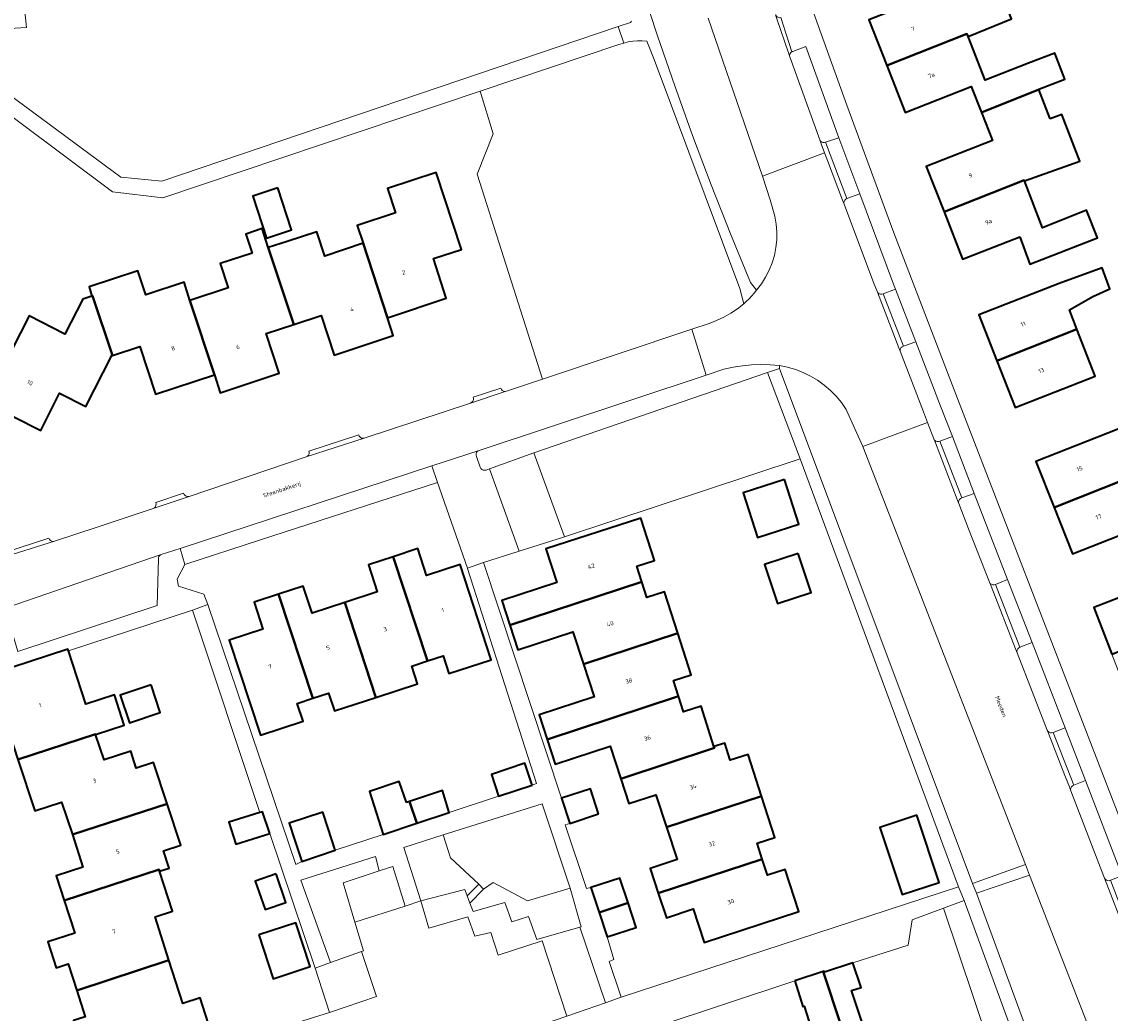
# Model space of a CAD drawing. Header units: metres. Extents: x 229229 to 231729, y 593167 to 595667.
# Tile 202 of 256: x 230958 to 231073, y 593946 to 594051. Entities that reach past the tile are written whole.
import ezdxf
from ezdxf.enums import TextEntityAlignment as Align

# ---------------------------------------------------------------- set-up
doc = ezdxf.new("R2010")
doc.units = ezdxf.units.M
for name, color, linetype, lineweight in [('B-WE-GR-BEPLANTING_CULTUUR_VASTE PLANTENVAK-GV', 90, 'Continuous', 18), ('B-WE-GR-GROENVOORZIENING-GV', 80, 'Continuous', 18), ('B-WE-OG-BEBOUWING-GV', 7, 'Continuous', 35), ('B-WE-OG-BEBOUWING-T18', 10, 'Continuous', 18), ('B-WE-OG-TERREIN_ERF-GV', 7, 'Continuous', 18), ('B-WE-OG-TOPOGRAFIE-T18', 10, 'Continuous', 18), ('B-WE-VH-VERHARDING_GESLOTEN-GV', 252, 'Continuous', 18), ('B-WE-VH-VERHARDING_OPEN-GV', 252, 'Continuous', 18)]:
    doc.layers.add(name, color=color, linetype=linetype, lineweight=lineweight)
doc.styles.add('NLCS-ISO-M250-T18', font='NLCS-ISO.ttf', dxfattribs={"height": 0.45})

msp = doc.modelspace()

# ---------------------------------------------------------------- linework, layer by layer
at = {"layer": 'B-WE-GR-BEPLANTING_CULTUUR_VASTE PLANTENVAK-GV'}
for points in [[(231041.154, 594048.202), (231039.768, 594047.701), (231039.747, 594047.693), (231039.727, 594047.684), (231039.707, 594047.674), (231039.688, 594047.663), (231039.669, 594047.652), (231039.568, 594047.576), (231039.492, 594047.475), (231039.445, 594047.358), (231039.431, 594047.233), (231039.451, 594047.108), (231042.604, 594038.374), (231042.681, 594038.249), (231042.792, 594038.154), (231042.928, 594038.097), (231043.074, 594038.084), (231043.217, 594038.117), (231044.609, 594038.587)], [(231046.829, 594032.668), (231045.481, 594032.174), (231045.347, 594032.108), (231045.239, 594032.003), (231045.17, 594031.87), (231045.146, 594031.722), (231045.168, 594031.574), (231048.29, 594023.323), (231048.682, 594022.306), (231048.775, 594022.209), (231048.89, 594022.139), (231049.019, 594022.102), (231049.154, 594022.101), (231049.284, 594022.135), (231050.594, 594022.64), (231050.4, 594023.145)], [(231052.732, 594017.088), (231051.423, 594016.617), (231051.297, 594016.559), (231051.192, 594016.468), (231051.118, 594016.351), (231051.081, 594016.218), (231051.083, 594016.079), (231053.538, 594009.708), (231053.972, 594008.581), (231054.645, 594006.835), (231054.725, 594006.712), (231054.839, 594006.619), (231054.977, 594006.565), (231055.123, 594006.557), (231055.266, 594006.593), (231056.591, 594007.079), (231055.419, 594010.108)], [(231058.904, 594001.103), (231057.586, 594000.625), (231057.451, 594000.559), (231057.343, 594000.453), (231057.273, 594000.32), (231057.249, 594000.171), (231057.272, 594000.022), (231058.297, 593997.364), (231060.499, 593991.732), (231060.582, 593991.606), (231060.701, 593991.512), (231060.844, 593991.46), (231060.995, 593991.456), (231061.14, 593991.5), (231062.414, 593992.035)], [(231064.994, 593985.367), (231063.719, 593984.877), (231063.586, 593984.809), (231063.481, 593984.703), (231063.413, 593984.569), (231063.391, 593984.421), (231063.415, 593984.274), (231066.601, 593976.126), (231066.683, 593976.002), (231066.799, 593975.909), (231066.937, 593975.857), (231067.086, 593975.85), (231067.229, 593975.889), (231068.475, 593976.373)], [(231070.618, 593970.838), (231069.384, 593970.34), (231069.254, 593970.271), (231069.151, 593970.166), (231069.086, 593970.034), (231069.063, 593969.888), (231069.087, 593969.743), (231072.566, 593960.717), (231072.632, 593960.545), (231072.713, 593960.42), (231072.829, 593960.327), (231072.969, 593960.274), (231073.117, 593960.266), (231073.261, 593960.305), (231074.508, 593960.786), (231074.263, 593961.419)]]:
    msp.add_lwpolyline(points, close=True, dxfattribs=at)
at = {"layer": 'B-WE-GR-GROENVOORZIENING-GV'}
for points in [[(230957.833, 594061.441), (230958.981, 594050.214), (230928.035, 594048.42)], [(231023.782, 594054.614), (231025.515, 594049.333), (231027.323, 594044.077), (231029.207, 594038.847), (231031.165, 594033.646), (231033.198, 594028.473), (231035.304, 594023.329), (231035.945, 594022.526), (231036.457, 594023.182), (231036.905, 594023.883), (231037.287, 594024.622), (231037.597, 594025.394), (231037.834, 594026.192), (231037.996, 594027.008), (231038.081, 594027.836), (231038.088, 594028.668), (231038.017, 594029.497), (231037.87, 594030.316), (231037.391, 594032.034), (231036.557, 594034.542), (231030.832, 594051.196)], [(230953.789, 594045.603), (230968.935, 594034.444), (230973.262, 594034.024), (231021.368, 594050.317), (231022.643, 594050.738), (231022.78, 594050.877)]]:
    msp.add_lwpolyline(points, dxfattribs=at)
for points in [[(231025.162, 594046.839), (231024.376, 594048.787), (231023.886, 594048.823), (231023.395, 594048.819), (231022.905, 594048.774), (231022.421, 594048.689), (231021.946, 594048.565), (231021.44, 594048.415), (231006.795, 594043.492), (231008.165, 594039.002), (231006.503, 594034.754), (231013.373, 594013.142), (231029.134, 594018.417), (231030.939, 594019.022), (231031.731, 594019.319), (231032.498, 594019.675), (231033.236, 594020.089), (231033.941, 594020.558), (231034.607, 594021.079), (231034.196, 594022.701)], [(231047.136, 594006.058), (231045.381, 594009.953), (231044.892, 594010.666), (231044.343, 594011.335), (231043.739, 594011.955), (231043.084, 594012.52), (231042.383, 594013.027), (231041.642, 594013.473), (231040.865, 594013.853), (231040.058, 594014.165), (231039.227, 594014.407), (231038.379, 594014.577), (231038.373, 594014.25), (231058.727, 593959.975), (231064.299, 593961.96)], [(231015.707, 593996.502), (231040.548, 594004.726), (231037.085, 594013.834), (231012.467, 594005.381)], [(231000.55, 593958.123), (231005.181, 593959.327), (231005.438, 593958.655), (231006.663, 593959.881), (231003.689, 593962.686), (231002.923, 593965.101), (230998.757, 593963.776)], [(230993.591, 593955.885), (230992.364, 593960.038), (230996.175, 593961.297), (230995.776, 593962.827), (230987.898, 593960.321), (230991.011, 593951.65), (230994.304, 593952.812), (230994.509, 593952.875)], [(231077.877, 593927.06), (231075.38, 593933.491), (231064.728, 593960.858), (231059.129, 593958.94), (231071.715, 593924.696)], [(231017.315, 593955.377), (231017.446, 593955.399), (231016.302, 593959.476), (231011.804, 593958.128), (231008.181, 593960.057), (231007.146, 593959.373), (231005.728, 593957.897), (231006.072, 593957.003), (231009.424, 593957.976), (231010.143, 593955.94), (231011.904, 593956.5), (231012.766, 593954.069)], [(231057.824, 593958.169), (231055.65, 593957.366), (231066.764, 593924.283), (231053.122, 593919.811), (231053.75, 593917.698), (231009.737, 593910.812), (231010.097, 593909.706), (231048.319, 593915.571), (231050.041, 593915.788), (231051.751, 593916.083), (231053.446, 593916.454), (231055.123, 593916.901), (231056.778, 593917.423), (231058.408, 593918.019), (231060.009, 593918.687), (231070.229, 593924.215)]]:
    msp.add_lwpolyline(points, close=True, dxfattribs=at)
at = {"layer": 'B-WE-OG-BEBOUWING-GV'}
for points in [[(231058.242, 594049.264), (231062.824, 594051.128), (231061.731, 594053.925), (231059.591, 594059.41), (231053.585, 594057.068), (231054.866, 594053.786), (231047.8, 594051.03), (231049.68, 594046.21), (231058.13, 594049.55)], [(231065.71, 594043.67), (231065.699, 594043.698), (231068.457, 594044.772), (231067.389, 594047.503), (231064.63, 594046.44), (231060.04, 594044.65), (231058.242, 594049.264), (231058.13, 594049.55), (231049.68, 594046.21), (231051.61, 594041.25), (231058.59, 594044), (231059.667, 594041.269)], [(231066.92, 594040.58), (231065.71, 594043.67), (231059.667, 594041.269), (231060.83, 594038.32), (231053.84, 594035.57), (231055.71, 594030.77), (231064.15, 594034.12), (231064.183, 594034.036), (231070.039, 594036.131), (231068.15, 594041.058)], [(230997.02, 594019.62), (231003.21, 594021.67), (231001.88, 594025.85), (231004.85, 594026.8), (231002.16, 594034.94), (230997.02, 594033.23), (230997.87, 594030.67), (230993.84, 594029.34), (230994.46, 594027.47)], [(231063.689, 594028.156), (231064.767, 594025.263), (231071.879, 594028.052), (231070.745, 594030.964), (231066.11, 594029.1), (231064.183, 594034.036), (231064.15, 594034.12), (231055.71, 594030.77), (231057.65, 594025.8)], [(230985.482, 594033.308), (230982.824, 594032.439), (230984.275, 594028.001), (230986.933, 594028.87)], [(230978.78, 594013.61), (230979.41, 594011.71), (230985.62, 594013.76), (230984.24, 594017.94), (230987.15, 594018.9), (230984.467, 594027.016), (230983.806, 594029.017), (230982.087, 594028.413), (230982.761, 594026.44), (230979.39, 594025.33), (230980.23, 594022.77), (230976.21, 594021.45)], [(230987.15, 594018.9), (230990.06, 594019.85), (230991.43, 594015.68), (230997.64, 594017.73), (230997.02, 594019.62), (230994.46, 594027.47), (230990.42, 594026.12), (230989.57, 594028.68), (230986.445, 594027.653), (230984.467, 594027.016)], [(230976.21, 594021.45), (230975.59, 594023.35), (230971.56, 594022.02), (230970.71, 594024.57), (230965.58, 594022.86), (230965.88, 594021.89), (230965.94, 594021.91), (230968.03, 594015.64), (230970.94, 594016.59), (230972.58, 594011.57), (230978.78, 594013.61)], [(231067.85, 594023.21), (231059.39, 594019.92), (231061.28, 594015.07), (231069.73, 594018.4), (231068.926, 594020.456), (231071.406, 594021.864), (231073.211, 594022.677), (231072.398, 594024.885)], [(230958.34, 594018.02), (230954.61, 594010.67), (230960.47, 594007.72), (230962.44, 594011.65), (230965.23, 594010.25), (230967.98, 594015.62), (230968.03, 594015.64), (230965.94, 594021.91), (230965.88, 594021.89), (230964.9, 594021.58), (230963.03, 594017.88), (230959.24, 594019.8)], [(231069.73, 594018.4), (231061.28, 594015.07), (231063.2, 594010.15), (231071.66, 594013.45)], [(231067.32, 593999.62), (231080.339, 594004.772), (231078.437, 594009.6), (231065.409, 594004.471)], [(231080.339, 594004.772), (231067.32, 593999.62), (231069.25, 593994.709), (231080.249, 593999.037), (231081.373, 593996.18), (231087.995, 593998.703), (231086.844, 594001.626), (231082.285, 593999.83)], [(231038.899, 594002.56), (231034.553, 594001.172), (231036.061, 593996.452), (231040.406, 593997.839)], [(231023.85, 593991.78), (231023.32, 593993.44), (231025.17, 593994.03), (231023.74, 593998.5), (231013.73, 593995.24), (231014.88, 593991.7), (231009.09, 593989.82), (231009.943, 593987.211)], [(231073.39, 593984.16), (231084.456, 593988.511), (231082.913, 593992.39), (231085.059, 593993.225), (231083.594, 593996.99), (231077.397, 593994.578), (231078.488, 593991.773), (231071.49, 593989.05)], [(230997.63, 593994.42), (231001.24, 593983.43), (231002.89, 593983.97), (231003.51, 593982.1), (231007.97, 593983.56), (231004.69, 593993.59), (231001.15, 593992.43), (231000.22, 593995.27)], [(231040.35, 593994.749), (231036.797, 593993.589), (231038.141, 593989.472), (231041.694, 593990.632)], [(230992.53, 593989.61), (230995.82, 593979.59), (231000.2, 593981.02), (230999.59, 593982.89), (231001.24, 593983.43), (230997.63, 593994.42), (230995.04, 593993.57), (230995.96, 593990.73)], [(230995.82, 593979.59), (230992.53, 593989.61), (230989.08, 593988.48), (230988.16, 593991.32), (230985.561, 593990.469), (230989.169, 593979.491), (230990.82, 593980.03), (230991.44, 593978.16)], [(231009.943, 593987.211), (231010.79, 593984.62), (231016.58, 593986.51), (231017.699, 593983.09), (231027.632, 593986.351), (231026.23, 593990.72), (231024.38, 593990.13), (231023.85, 593991.78)], [(230989.169, 593979.491), (230985.561, 593990.469), (230982.97, 593989.62), (230983.89, 593986.78), (230980.36, 593985.62), (230983.64, 593975.61), (230988.13, 593977.08), (230987.51, 593978.95)], [(231013.88, 593975.16), (231027.71, 593979.71), (231027.18, 593981.36), (231029.04, 593981.96), (231027.632, 593986.351), (231017.699, 593983.09), (231018.82, 593979.66), (231013.03, 593977.76)], [(230958.08, 593973.05), (230966.26, 593975.71), (230966.266, 593975.691), (230969.264, 593976.668), (230968.249, 593979.845), (230965.228, 593978.876), (230963.394, 593984.504), (230963.34, 593984.67), (230953.33, 593981.41), (230953.362, 593981.312), (230954.47, 593977.9), (230951.66, 593976.98), (230952.55, 593974.25), (230957.2, 593975.76)], [(230972.121, 593980.897), (230968.861, 593979.813), (230969.822, 593976.922), (230973.082, 593978.006)], [(231031.45, 593974.41), (231030.1, 593978.65), (231028.24, 593978.05), (231027.71, 593979.71), (231013.88, 593975.16), (231014.73, 593972.56), (231020.5, 593974.46), (231021.651, 593971.016), (231031.5, 593974.26)], [(230958.08, 593973.05), (230959.85, 593967.63), (230962.68, 593968.56), (230963.81, 593965.12), (230973.82, 593968.37), (230972.38, 593972.74), (230970.54, 593972.14), (230969.96, 593973.91), (230967.15, 593972.99), (230966.266, 593975.691), (230966.26, 593975.71)], [(231026.45, 593965.895), (231036.468, 593969.189), (231035.05, 593973.58), (231033.18, 593972.97), (231032.59, 593974.77), (231031.45, 593974.41), (231031.5, 593974.26), (231021.651, 593971.016), (231022.49, 593968.4), (231025.32, 593969.33)], [(231012.29, 593970.33), (231011.53, 593972.64), (231008, 593971.47), (231008.74, 593969.16)], [(230999.041, 593968.511), (230998.278, 593970.735), (230995.136, 593969.677), (230995.84, 593967.45), (230996.57, 593965.13), (231000.135, 593966.319), (230999.373, 593968.621)], [(231000.135, 593966.319), (231003.55, 593967.44), (231002.83, 593969.76), (230999.373, 593968.621)], [(231019.3, 593967.33), (231018.44, 593969.96), (231015.38, 593968.95), (231016.25, 593966.3)], [(230973.82, 593968.37), (230963.81, 593965.12), (230964.92, 593961.69), (230962.1, 593960.77), (230962.95, 593958.17), (230972.96, 593961.43), (230973.01, 593961.273), (230974.01, 593961.6), (230973.42, 593963.4), (230975.26, 593964)], [(231036.468, 593969.189), (231026.45, 593965.895), (231027.57, 593962.49), (231024.73, 593961.56), (231025.584, 593958.962), (231036.545, 593962.541), (231036, 593964.22), (231037.88, 593964.82)], [(230984.62, 593965.24), (230983.86, 593967.54), (230983.572, 593967.45), (230980.32, 593966.43), (230981.04, 593964.12)], [(230990.78, 593965.77), (230990.207, 593967.503), (230986.667, 593966.333), (230987.24, 593964.6), (230987.99, 593962.3), (230991.53, 593963.47)], [(231052.831, 593967.185), (231048.937, 593965.889), (231051.298, 593958.794), (231055.192, 593960.09)], [(231036.545, 593962.541), (231025.584, 593958.962), (231026.44, 593956.36), (231029.26, 593957.29), (231030.42, 593953.75), (231040.4, 593957.03), (231038.97, 593961.46), (231037.09, 593960.86)], [(230973.99, 593951.89), (230972.53, 593956.45), (230974.36, 593957.04), (230973.01, 593961.273), (230972.96, 593961.43), (230962.95, 593958.17), (230964.07, 593954.73), (230961.23, 593953.8), (230962.12, 593951.09), (230963.355, 593951.493), (230964.275, 593948.678)], [(230985.291, 593960.974), (230983.101, 593960.227), (230984.126, 593957.223), (230986.316, 593957.97)], [(231019.337, 593956.917), (231022.395, 593957.925), (231021.54, 593960.53), (231018.47, 593959.55)], [(231022.395, 593957.925), (231019.337, 593956.917), (231020.19, 593954.33), (231023.25, 593955.32)], [(230983.487, 593954.549), (230984.997, 593949.929), (230988.891, 593951.201), (230987.381, 593955.821)], [(230964.275, 593948.678), (230965.175, 593945.923), (230963.94, 593945.52), (230964.83, 593942.8), (230967.66, 593943.72), (230968.81, 593940.21), (230978.73, 593943.43), (230977.29, 593947.91), (230975.45, 593947.32), (230973.99, 593951.89)], [(231042.96, 593950.69), (231048.59, 593933.71), (231054.61, 593935.7), (231055.113, 593934.268), (231059.826, 593935.924), (231058.433, 593939.886), (231057.158, 593939.437), (231056.097, 593942.457), (231052.747, 593941.353), (231051.47, 593945.23), (231047.53, 593943.93), (231045.96, 593948.67), (231046.97, 593949), (231046.11, 593951.59), (231043.12, 593950.61), (231043.08, 593950.73)], [(231039.97, 593949.71), (231040.84, 593946.99), (231040.95, 593947.03), (231042.47, 593942.28), (231039.42, 593941.3), (231040.11, 593939.14), (231040.24, 593939.18), (231042.68, 593931.77), (231042.81, 593931.81), (231048.59, 593933.71), (231042.96, 593950.69)]]:
    msp.add_lwpolyline(points, close=True, dxfattribs=at)
at = {"layer": 'B-WE-OG-TERREIN_ERF-GV'}
for points in [[(231073.367, 594080.726), (231058.484, 594078.571), (231050.928, 594076.969), (231045.815, 594075.665), (231039.466, 594073.957), (231038.745, 594073.679), (231038.052, 594073.336), (231037.393, 594072.931), (231036.774, 594072.468), (231036.201, 594071.95), (231035.677, 594071.382), (231035.207, 594070.768), (231034.795, 594070.113), (231034.445, 594069.424), (231039.789, 594052.533), (231041.511, 594053.069), (231045.45, 594042.012), (231050.431, 594028.581), (231057.313, 594010.654), (231085.352, 593938.097)], [(230928.035, 594048.42), (230958.981, 594050.214), (230957.833, 594061.441)], [(231062.824, 594051.128), (231058.242, 594049.264), (231060.04, 594044.65), (231064.63, 594046.44), (231067.389, 594047.503), (231068.457, 594044.772), (231065.699, 594043.698), (231065.71, 594043.67), (231066.92, 594040.58), (231068.15, 594041.058), (231070.039, 594036.131), (231064.183, 594034.036), (231066.11, 594029.1), (231070.745, 594030.964), (231071.879, 594028.052), (231064.767, 594025.263), (231063.689, 594028.156), (231057.65, 594025.8), (231055.71, 594030.77), (231053.84, 594035.57), (231060.83, 594038.32), (231059.667, 594041.269), (231058.59, 594044), (231051.61, 594041.25), (231049.68, 594046.21), (231047.8, 594051.03)], [(230956.702, 593994.874), (230961.345, 593996.386), (230961.406, 593996.25), (230961.506, 593996.14), (230961.635, 593996.066), (230961.78, 593996.035), (230961.928, 593996.051), (230966.439, 593997.519), (230972.335, 593999.507), (230972.463, 593999.583), (230972.561, 593999.695), (230972.62, 593999.832), (230972.634, 593999.98), (230972.601, 594000.125), (230975.526, 594001.11), (230975.588, 594000.975), (230975.689, 594000.865), (230975.818, 594000.792), (230975.964, 594000.763), (230976.112, 594000.78), (230988.475, 594004.947), (230988.604, 594005.021), (230988.704, 594005.132), (230988.764, 594005.268), (230988.78, 594005.415), (230988.749, 594005.561), (230993.999, 594007.257), (230994.06, 594007.12), (230994.159, 594007.009), (230994.289, 594006.934), (230994.435, 594006.903), (230994.584, 594006.919), (231005.802, 594010.624), (231005.931, 594010.699), (231006.03, 594010.81), (231006.089, 594010.946), (231006.104, 594011.095), (231006.072, 594011.24), (231008.98, 594012.201), (231009.041, 594012.065), (231009.142, 594011.955), (231009.272, 594011.881), (231009.418, 594011.851), (231009.566, 594011.867), (231013.373, 594013.142), (231006.503, 594034.754), (231008.165, 594039.002), (231006.795, 594043.492), (230973.345, 594032.248), (230968.035, 594032.907), (230953.223, 594043.958)], [(230958.34, 594018.02), (230959.24, 594019.8), (230963.03, 594017.88), (230964.9, 594021.58), (230965.88, 594021.89), (230965.58, 594022.86), (230970.71, 594024.57), (230971.56, 594022.02), (230975.59, 594023.35), (230976.21, 594021.45), (230980.23, 594022.77), (230979.39, 594025.33), (230982.761, 594026.44), (230982.087, 594028.413), (230983.806, 594029.017), (230984.467, 594027.016), (230986.445, 594027.653), (230989.57, 594028.68), (230990.42, 594026.12), (230994.46, 594027.47), (230993.84, 594029.34), (230997.87, 594030.67), (230997.02, 594033.23), (231002.16, 594034.94), (231004.85, 594026.8), (231001.88, 594025.85), (231003.21, 594021.67), (230997.02, 594019.62), (230997.64, 594017.73), (230991.43, 594015.68), (230990.06, 594019.85), (230987.15, 594018.9), (230984.24, 594017.94), (230985.62, 594013.76), (230979.41, 594011.71), (230978.78, 594013.61), (230972.58, 594011.57), (230970.94, 594016.59), (230968.03, 594015.64), (230967.98, 594015.62), (230965.23, 594010.25), (230962.44, 594011.65), (230960.47, 594007.72), (230954.61, 594010.67)], [(230963.031, 593937.645), (230990.927, 593946.366), (230989.409, 593951.056), (230984.62, 593965.24), (230981.04, 593964.12), (230980.32, 593966.43), (230983.572, 593967.45), (230976.483, 593988.791), (230963.394, 593984.504), (230965.228, 593978.876), (230968.249, 593979.845), (230969.264, 593976.668), (230966.266, 593975.691), (230967.15, 593972.99), (230969.96, 593973.91), (230970.54, 593972.14), (230972.38, 593972.74), (230973.82, 593968.37), (230975.26, 593964), (230973.42, 593963.4), (230974.01, 593961.6), (230973.01, 593961.273), (230974.36, 593957.04), (230972.53, 593956.45), (230973.99, 593951.89), (230975.45, 593947.32), (230977.29, 593947.91), (230978.73, 593943.43)], [(230965.175, 593945.923), (230964.275, 593948.678), (230963.355, 593951.493), (230962.12, 593951.09), (230961.23, 593953.8), (230964.07, 593954.73), (230962.95, 593958.17), (230962.1, 593960.77), (230964.92, 593961.69), (230963.81, 593965.12), (230962.68, 593968.56), (230959.85, 593967.63), (230958.08, 593973.05)], [(231066.764, 593924.283), (231055.65, 593957.366), (231052.347, 593956.148), (231051.917, 593953.483), (231046.11, 593951.59), (231046.97, 593949), (231045.96, 593948.67), (231047.53, 593943.93)], [(231042.47, 593942.28), (231040.95, 593947.03), (231040.84, 593946.99), (231039.97, 593949.71), (231025.256, 593944.825)]]:
    msp.add_lwpolyline(points, dxfattribs=at)
for points in [[(230982.824, 594032.439), (230985.482, 594033.308), (230986.933, 594028.87), (230984.275, 594028.001)], [(231073.211, 594022.677), (231071.406, 594021.864), (231068.926, 594020.456), (231069.73, 594018.4), (231071.66, 594013.45), (231063.2, 594010.15), (231061.28, 594015.07), (231059.39, 594019.92), (231067.85, 594023.21), (231072.398, 594024.885)], [(231086.844, 594001.626), (231087.995, 593998.703), (231081.373, 593996.18), (231080.249, 593999.037), (231069.25, 593994.709), (231067.32, 593999.62), (231065.409, 594004.471), (231078.437, 594009.6), (231080.339, 594004.772), (231082.285, 593999.83)], [(231057.256, 593959.616), (231040.548, 594004.726), (231015.707, 593996.502), (231010.918, 593995), (231007.155, 593993.82), (231015.38, 593968.95), (231018.44, 593969.96), (231019.3, 593967.33), (231016.25, 593966.3), (231015.778, 593966.137), (231018.014, 593959.433), (231018.47, 593959.55), (231021.54, 593960.53), (231022.395, 593957.925), (231023.25, 593955.32), (231020.19, 593954.33), (231020.908, 593951.966), (231020.413, 593951.733), (231021.668, 593947.979)], [(230995.84, 593967.45), (230995.136, 593969.677), (230998.278, 593970.735), (230999.041, 593968.511), (230999.373, 593968.621), (231002.83, 593969.76), (231003.55, 593967.44), (231008.74, 593969.16), (231008, 593971.47), (231011.53, 593972.64), (231012.29, 593970.33), (231012.764, 593970.498), (231005.48, 593993.184), (231005.465, 593993.227), (231002.296, 594002.252), (230983.662, 593996.191), (230975.667, 593993.594), (230974.861, 593992.055), (230975.009, 593991.312), (230977.685, 593990.476), (230978.091, 593989.397), (230987.373, 593961.968), (230987.99, 593962.3), (230987.24, 593964.6), (230986.667, 593966.333), (230990.207, 593967.503), (230990.78, 593965.77), (230991.53, 593963.47), (230996.57, 593965.13)], [(231038.899, 594002.56), (231040.406, 593997.839), (231036.061, 593996.452), (231034.553, 594001.172)], [(231031.45, 593974.41), (231032.59, 593974.77), (231033.18, 593972.97), (231035.05, 593973.58), (231036.468, 593969.189), (231037.88, 593964.82), (231036, 593964.22), (231036.545, 593962.541), (231037.09, 593960.86), (231038.97, 593961.46), (231040.4, 593957.03), (231030.42, 593953.75), (231029.26, 593957.29), (231026.44, 593956.36), (231025.584, 593958.962), (231024.73, 593961.56), (231027.57, 593962.49), (231026.45, 593965.895), (231025.32, 593969.33), (231022.49, 593968.4), (231021.651, 593971.016), (231020.5, 593974.46), (231014.73, 593972.56), (231013.88, 593975.16), (231013.03, 593977.76), (231018.82, 593979.66), (231017.699, 593983.09), (231016.58, 593986.51), (231010.79, 593984.62), (231009.943, 593987.211), (231009.09, 593989.82), (231014.88, 593991.7), (231013.73, 593995.24), (231023.74, 593998.5), (231025.17, 593994.03), (231023.32, 593993.44), (231023.85, 593991.78), (231024.38, 593990.13), (231026.23, 593990.72), (231027.632, 593986.351), (231029.04, 593981.96), (231027.18, 593981.36), (231027.71, 593979.71), (231028.24, 593978.05), (231030.1, 593978.65)], [(231089.745, 593985.017), (231090.894, 593982.06), (231083.848, 593979.3), (231082.728, 593982.161), (231075.29, 593979.27), (231073.39, 593984.16), (231071.49, 593989.05), (231078.488, 593991.773), (231077.397, 593994.578), (231083.594, 593996.99), (231085.059, 593993.225), (231082.913, 593992.39), (231084.456, 593988.511), (231085.509, 593985.862), (231086.618, 593986.293), (231087.35, 593986.611), (231088.268, 593984.443)], [(230985.561, 593990.469), (230988.16, 593991.32), (230989.08, 593988.48), (230992.53, 593989.61), (230995.96, 593990.73), (230995.04, 593993.57), (230997.63, 593994.42), (231000.22, 593995.27), (231001.15, 593992.43), (231004.69, 593993.59), (231007.97, 593983.56), (231003.51, 593982.1), (231002.89, 593983.97), (231001.24, 593983.43), (230999.59, 593982.89), (231000.2, 593981.02), (230995.82, 593979.59), (230991.44, 593978.16), (230990.82, 593980.03), (230989.169, 593979.491), (230987.51, 593978.95), (230988.13, 593977.08), (230983.64, 593975.61), (230980.36, 593985.62), (230983.89, 593986.78), (230982.97, 593989.62)], [(231040.35, 593994.749), (231041.694, 593990.632), (231038.141, 593989.472), (231036.797, 593993.589)], [(230969.822, 593976.922), (230968.861, 593979.813), (230972.121, 593980.897), (230973.082, 593978.006)], [(231052.831, 593967.185), (231055.192, 593960.09), (231051.298, 593958.794), (231048.937, 593965.889)], [(230983.101, 593960.227), (230985.291, 593960.974), (230986.316, 593957.97), (230984.126, 593957.223)], [(230984.997, 593949.929), (230983.487, 593954.549), (230987.381, 593955.821), (230988.891, 593951.201)]]:
    msp.add_lwpolyline(points, close=True, dxfattribs=at)
at = {"layer": 'B-WE-VH-VERHARDING_GESLOTEN-GV'}
for points in [[(231022.78, 594050.877), (231022.643, 594050.738), (231021.368, 594050.317), (231021.946, 594048.565), (231022.421, 594048.689), (231022.905, 594048.774), (231023.395, 594048.819), (231023.886, 594048.823), (231024.376, 594048.787), (231025.162, 594046.839), (231034.196, 594022.701), (231034.607, 594021.079), (231034.897, 594021.347), (231035.176, 594021.626), (231035.444, 594021.916), (231035.701, 594022.216), (231035.945, 594022.526), (231035.304, 594023.329), (231033.198, 594028.473), (231031.165, 594033.646), (231029.207, 594038.847), (231027.323, 594044.077), (231025.515, 594049.333), (231023.782, 594054.614)], [(231030.832, 594051.196), (231036.557, 594034.542), (231043.112, 594037.01), (231042.753, 594037.96), (231042.604, 594038.374), (231039.451, 594047.108), (231039.298, 594047.531), (231038.1, 594051.128)], [(230956.721, 593988.997), (230973.187, 593994.658), (230975.162, 593995.304), (231001.728, 594003.989), (231006.613, 594005.588), (231030.642, 594013.578), (231029.134, 594018.417), (231013.373, 594013.142), (231009.566, 594011.867), (231009.436, 594011.824), (231005.802, 594010.624), (230994.584, 594006.919), (230988.475, 594004.947), (230976.112, 594000.78), (230972.335, 593999.507), (230966.439, 593997.519), (230961.928, 593996.051), (230956.095, 593994.244)], [(231071.715, 593924.696), (231059.129, 593958.94), (231058.727, 593959.975), (231038.373, 594014.25), (231037.085, 594013.834), (231040.548, 594004.726), (231057.256, 593959.616), (231057.824, 593958.169), (231070.229, 593924.215)], [(231078.455, 593945.434), (231075.084, 593954.184), (231074.916, 593954.619), (231072.632, 593960.545), (231072.566, 593960.717), (231069.087, 593969.743), (231068.928, 593970.156), (231068.466, 593971.356), (231066.764, 593975.708), (231066.601, 593976.126), (231063.415, 593984.274), (231063.25, 593984.696), (231060.667, 593991.301), (231060.499, 593991.732), (231058.297, 593997.364), (231057.272, 594000.022), (231057.107, 594000.451), (231054.804, 594006.423), (231054.645, 594006.835), (231053.972, 594008.581), (231047.136, 594006.058), (231064.299, 593961.96), (231064.728, 593960.858), (231075.38, 593933.491)]]:
    msp.add_lwpolyline(points, dxfattribs=at)
at = {"layer": 'B-WE-VH-VERHARDING_OPEN-GV'}
for points in [[(231085.352, 593938.097), (231057.313, 594010.654), (231050.431, 594028.581), (231045.45, 594042.012), (231041.511, 594053.069)], [(231038.518, 594051.267), (231039.669, 594047.652), (231039.688, 594047.663), (231039.707, 594047.674), (231039.727, 594047.684), (231039.747, 594047.693), (231039.768, 594047.701), (231041.154, 594048.202), (231044.609, 594038.587), (231046.829, 594032.668), (231050.4, 594023.145), (231050.594, 594022.64), (231052.732, 594017.088), (231055.419, 594010.108), (231056.591, 594007.079), (231058.904, 594001.103), (231062.414, 593992.035), (231064.994, 593985.367), (231068.475, 593976.373), (231070.618, 593970.838), (231074.263, 593961.419)], [(230953.33, 593981.41), (230963.34, 593984.67), (230963.394, 593984.504), (230976.483, 593988.791), (230978.091, 593989.397), (230977.685, 593990.476), (230975.009, 593991.312), (230974.861, 593992.055), (230975.667, 593993.594), (230975.162, 593995.304), (230973.187, 593994.658), (230973.087, 593994.605), (230973.003, 593994.528), (230972.939, 593994.434), (230972.901, 593994.327), (230972.89, 593994.214), (230972.745, 593989.275), (230958.064, 593984.421)], [(231025.256, 593944.825), (231039.97, 593949.71), (231042.96, 593950.69), (231043.08, 593950.73), (231043.12, 593950.61), (231046.11, 593951.59), (231051.917, 593953.483), (231052.347, 593956.148), (231055.65, 593957.366), (231057.824, 593958.169), (231057.256, 593959.616), (231021.668, 593947.979), (231020.029, 593947.402), (231015.93, 593945.99)]]:
    msp.add_lwpolyline(points, dxfattribs=at)
for points in [[(231038.518, 594051.267), (231038.382, 594051.252), (231038.248, 594051.277), (231038.126, 594051.339), (231038.027, 594051.433), (231037.959, 594051.552), (231038.1, 594051.128), (231039.298, 594047.531), (231039.451, 594047.108), (231039.431, 594047.233), (231039.445, 594047.358), (231039.492, 594047.475), (231039.568, 594047.576), (231039.669, 594047.652)], [(230946.117, 594044.248), (230953.223, 594043.958), (230968.035, 594032.907), (230973.345, 594032.248), (231006.795, 594043.492), (231021.44, 594048.415), (231021.946, 594048.565), (231021.368, 594050.317), (230973.262, 594034.024), (230968.935, 594034.444), (230953.789, 594045.603), (230943.802, 594045.993), (230925.086, 594044.849), (230925.092, 594042.951), (230943.856, 594044.231)], [(231043.217, 594038.117), (231043.074, 594038.084), (231042.928, 594038.097), (231042.792, 594038.154), (231042.681, 594038.249), (231042.604, 594038.374), (231042.753, 594037.96), (231043.112, 594037.01), (231043.42, 594036.196), (231045.007, 594032), (231045.168, 594031.574), (231045.146, 594031.722), (231045.17, 594031.87), (231045.239, 594032.003), (231045.347, 594032.108), (231045.481, 594032.174)], [(231046.829, 594032.668), (231044.609, 594038.587), (231043.217, 594038.117), (231045.481, 594032.174)], [(231048.682, 594022.306), (231048.29, 594023.323), (231045.168, 594031.574), (231045.007, 594032), (231043.42, 594036.196), (231043.112, 594037.01), (231036.557, 594034.542), (231037.391, 594032.034), (231037.87, 594030.316), (231038.017, 594029.497), (231038.088, 594028.668), (231038.081, 594027.836), (231037.996, 594027.008), (231037.834, 594026.192), (231037.597, 594025.394), (231037.287, 594024.622), (231036.905, 594023.883), (231036.457, 594023.182), (231035.945, 594022.526), (231035.701, 594022.216), (231035.444, 594021.916), (231035.176, 594021.626), (231034.897, 594021.347), (231034.607, 594021.079), (231033.941, 594020.558), (231033.236, 594020.089), (231032.498, 594019.675), (231031.731, 594019.319), (231030.939, 594019.022), (231029.134, 594018.417), (231030.642, 594013.578), (231032.512, 594014.2), (231033.475, 594014.409), (231034.448, 594014.56), (231035.429, 594014.652), (231036.413, 594014.686), (231037.398, 594014.661), (231038.379, 594014.577), (231039.227, 594014.407), (231040.058, 594014.165), (231040.865, 594013.853), (231041.642, 594013.473), (231042.383, 594013.027), (231043.084, 594012.52), (231043.739, 594011.955), (231044.343, 594011.335), (231044.892, 594010.666), (231045.381, 594009.953), (231047.136, 594006.058), (231053.972, 594008.581), (231053.538, 594009.708), (231051.083, 594016.079), (231050.942, 594016.444)], [(231049.284, 594022.135), (231049.154, 594022.101), (231049.019, 594022.102), (231048.89, 594022.139), (231048.775, 594022.209), (231048.682, 594022.306), (231050.942, 594016.444), (231051.083, 594016.079), (231051.081, 594016.218), (231051.118, 594016.351), (231051.192, 594016.468), (231051.297, 594016.559), (231051.423, 594016.617)], [(231050.594, 594022.64), (231049.284, 594022.135), (231051.423, 594016.617), (231052.732, 594017.088)], [(231037.085, 594013.834), (231038.373, 594014.25), (231038.379, 594014.577), (231037.398, 594014.661), (231036.413, 594014.686), (231035.429, 594014.652), (231034.448, 594014.56), (231033.475, 594014.409), (231032.512, 594014.2), (231030.642, 594013.578), (231006.613, 594005.588), (231006.507, 594005.504), (231006.429, 594005.393), (231006.387, 594005.264), (231006.384, 594005.129), (231006.42, 594004.998), (231006.79, 594003.875), (231006.863, 594003.733), (231006.977, 594003.622), (231007.12, 594003.552), (231007.278, 594003.531), (231007.435, 594003.561), (231007.776, 594003.685), (231012.467, 594005.381)], [(231009.436, 594011.824), (231009.566, 594011.867), (231009.418, 594011.851), (231009.272, 594011.881), (231009.142, 594011.955), (231009.041, 594012.065), (231008.98, 594012.201), (231006.072, 594011.24), (231006.104, 594011.095), (231006.089, 594010.946), (231006.03, 594010.81), (231005.931, 594010.699), (231005.802, 594010.624)], [(230994.584, 594006.919), (230994.435, 594006.903), (230994.289, 594006.934), (230994.159, 594007.009), (230994.06, 594007.12), (230993.999, 594007.257), (230988.749, 594005.561), (230988.78, 594005.415), (230988.764, 594005.268), (230988.704, 594005.132), (230988.604, 594005.021), (230988.475, 594004.947)], [(231055.266, 594006.593), (231055.123, 594006.557), (231054.977, 594006.565), (231054.839, 594006.619), (231054.725, 594006.712), (231054.645, 594006.835), (231054.804, 594006.423), (231057.107, 594000.451), (231057.272, 594000.022), (231057.249, 594000.171), (231057.273, 594000.32), (231057.343, 594000.453), (231057.451, 594000.559), (231057.586, 594000.625)], [(231058.904, 594001.103), (231056.591, 594007.079), (231055.266, 594006.593), (231057.586, 594000.625)], [(231007.776, 594003.685), (231007.435, 594003.561), (231007.278, 594003.531), (231007.12, 594003.552), (231006.977, 594003.622), (231006.863, 594003.733), (231006.79, 594003.875), (231006.42, 594004.998), (231006.384, 594005.129), (231006.387, 594005.264), (231006.429, 594005.393), (231006.507, 594005.504), (231006.613, 594005.588), (231001.728, 594003.989), (231002.296, 594002.252), (231005.465, 593993.227), (231007.155, 593993.82), (231010.918, 593995)], [(231010.918, 593995), (231015.707, 593996.502), (231012.467, 594005.381), (231007.776, 594003.685)], [(230983.662, 593996.191), (231002.296, 594002.252), (231001.728, 594003.989), (230975.162, 593995.304), (230975.667, 593993.594)], [(230976.112, 594000.78), (230975.964, 594000.763), (230975.818, 594000.792), (230975.689, 594000.865), (230975.588, 594000.975), (230975.526, 594001.11), (230972.601, 594000.125), (230972.634, 593999.98), (230972.62, 593999.832), (230972.561, 593999.695), (230972.463, 593999.583), (230972.335, 593999.507)], [(230961.928, 593996.051), (230961.78, 593996.035), (230961.635, 593996.066), (230961.506, 593996.14), (230961.406, 593996.25), (230961.345, 593996.386), (230956.702, 593994.874), (230956.278, 593994.381), (230956.248, 593994.346), (230956.214, 593994.314), (230956.177, 593994.286), (230956.137, 593994.263), (230956.095, 593994.244)], [(230972.89, 593994.214), (230972.901, 593994.327), (230972.939, 593994.434), (230973.003, 593994.528), (230973.087, 593994.605), (230973.187, 593994.658), (230956.721, 593988.997), (230958.064, 593984.421), (230972.745, 593989.275)], [(231005.48, 593993.184), (231012.764, 593970.498), (231012.29, 593970.33), (231008.74, 593969.16), (231003.55, 593967.44), (231000.135, 593966.319), (230996.57, 593965.13), (230991.53, 593963.47), (230987.99, 593962.3), (230987.373, 593961.968), (230978.091, 593989.397), (230976.483, 593988.791), (230983.572, 593967.45), (230983.86, 593967.54), (230984.62, 593965.24), (230989.409, 593951.056), (230991.011, 593951.65), (230987.898, 593960.321), (230995.776, 593962.827), (230996.175, 593961.297), (230997.596, 593961.766), (230998.886, 593957.588), (231000.55, 593958.123), (230998.757, 593963.776), (231002.923, 593965.101), (231013.355, 593968.374), (231016.302, 593959.476), (231017.446, 593955.399), (231017.315, 593955.377), (231020.029, 593947.402), (231021.668, 593947.979), (231020.413, 593951.733), (231020.908, 593951.966), (231020.19, 593954.33), (231019.337, 593956.917), (231018.47, 593959.55), (231018.014, 593959.433), (231015.778, 593966.137), (231016.25, 593966.3), (231015.38, 593968.95), (231007.155, 593993.82), (231005.465, 593993.227)], [(231061.14, 593991.5), (231060.995, 593991.456), (231060.844, 593991.46), (231060.701, 593991.512), (231060.582, 593991.606), (231060.499, 593991.732), (231060.667, 593991.301), (231063.25, 593984.696), (231063.415, 593984.274), (231063.391, 593984.421), (231063.413, 593984.569), (231063.481, 593984.703), (231063.586, 593984.809), (231063.719, 593984.877)], [(231064.994, 593985.367), (231062.414, 593992.035), (231061.14, 593991.5), (231063.719, 593984.877)], [(231070.618, 593970.838), (231068.475, 593976.373), (231067.229, 593975.889), (231069.384, 593970.34)], [(231067.229, 593975.889), (231067.086, 593975.85), (231066.937, 593975.857), (231066.799, 593975.909), (231066.683, 593976.002), (231066.601, 593976.126), (231066.764, 593975.708), (231068.466, 593971.356), (231068.928, 593970.156), (231069.087, 593969.743), (231069.063, 593969.888), (231069.086, 593970.034), (231069.151, 593970.166), (231069.254, 593970.271), (231069.384, 593970.34)], [(231006.663, 593959.881), (231007.146, 593959.373), (231008.181, 593960.057), (231011.804, 593958.128), (231016.302, 593959.476), (231013.355, 593968.374), (231002.923, 593965.101), (231003.689, 593962.686)], [(230998.886, 593957.588), (230997.596, 593961.766), (230996.175, 593961.297), (230992.364, 593960.038), (230993.591, 593955.885)], [(231064.728, 593960.858), (231064.299, 593961.96), (231058.727, 593959.975), (231059.129, 593958.94)], [(231073.261, 593960.305), (231073.117, 593960.266), (231072.969, 593960.274), (231072.829, 593960.327), (231072.713, 593960.42), (231072.632, 593960.545), (231074.916, 593954.619), (231075.084, 593954.184), (231075.06, 593954.331), (231075.083, 593954.478), (231075.15, 593954.611), (231075.255, 593954.716), (231075.388, 593954.784)], [(231005.181, 593959.327), (231000.55, 593958.123), (231001.407, 593955.267), (231005.509, 593956.444), (231006.239, 593954.403), (231007.922, 593954.784), (231008.71, 593952.399), (231013.332, 593953.914), (231015.93, 593945.99), (231020.029, 593947.402), (231017.315, 593955.377), (231012.766, 593954.069), (231011.904, 593956.5), (231010.143, 593955.94), (231009.424, 593957.976), (231006.072, 593957.003), (231005.728, 593957.897), (231005.438, 593958.655)], [(231007.146, 593959.373), (231006.663, 593959.881), (231005.438, 593958.655), (231005.728, 593957.897)], [(231013.332, 593953.914), (231008.71, 593952.399), (231007.922, 593954.784), (231006.239, 593954.403), (231005.509, 593956.444), (231001.407, 593955.267), (231000.55, 593958.123), (230998.886, 593957.588), (230993.591, 593955.885), (230994.509, 593952.875), (230994.304, 593952.812), (230995.891, 593948.058), (230990.927, 593946.366), (230963.031, 593937.645), (230962.94, 593937.625), (230962.848, 593937.606), (230962.757, 593937.59), (230962.664, 593937.574), (230962.572, 593937.561), (230963.273, 593932.436), (231001.093, 593944.74), (231007.028, 593942.922), (231015.93, 593945.99)], [(230991.011, 593951.65), (230989.409, 593951.056), (230990.927, 593946.366), (230995.891, 593948.058), (230994.304, 593952.812)]]:
    msp.add_lwpolyline(points, close=True, dxfattribs=at)

# ---------------------------------------------------------------- texts
at = {"layer": 'B-WE-OG-BEBOUWING-T18', "style": 'NLCS-ISO-M250-T18'}
for s, rotation, p in [('7', 21.2, (231052.467, 594050.074)), ('7a', 21.2, (231054.373, 594045.181)), ('9', 21.4, (231058.502, 594034.622)), ('9a', 21.3, (231060.406, 594029.739)), ('2', 18.2, (230998.743, 594024.404)), ('4', 18.4, (230993.281, 594020.503)), ('11', 21.2, (231064.062, 594018.947)), ('8', 18.2, (230974.43, 594016.39)), ('6', 18.1, (230981.261, 594016.533)), ('13', 21.2, (231065.966, 594014.064)), ('10', 333.2, (230959.339, 594012.768)), ('15', 21.4, (231070.011, 594003.701)), ('17', 21.4, (231072.008, 593998.628)), ('42', 18, (231018.53, 593993.411)), ('1', 18.1, (231002.872, 593988.785)), ('40', 18.1, (231020.516, 593987.345)), ('3', 18, (230996.788, 593986.793)), ('5', 18.1, (230990.757, 593984.82)), ('7', 18.1, (230984.675, 593982.828)), ('38', 18.1, (231022.486, 593981.32)), ('1', 18, (230960.43, 593978.765)), ('36', 18.4, (231024.436, 593975.302)), ('3', 18.1, (230966.157, 593970.792)), ('34', 18.1, (231029.255, 593970.168)), ('5', 17.9, (230968.592, 593963.335)), ('32', 18.1, (231031.237, 593964.142)), ('30', 18.1, (231033.216, 593958.063)), ('7', 18, (230968.213, 593954.926))]:
    msp.add_text(s, height=0.45, rotation=rotation, dxfattribs=at).set_placement(p, align=Align.MIDDLE)
at = {"layer": 'B-WE-OG-TOPOGRAFIE-T18', "style": 'NLCS-ISO-M250-T18'}
for s, rotation, p in [('Steenbakkerij', 18.4, (230985.922, 594001.45)), ('Meeden', 291.3, (231061.717, 593978.627))]:
    msp.add_text(s, height=0.45, rotation=rotation, dxfattribs=at).set_placement(p, align=Align.MIDDLE)

doc.saveas('drawing.dxf')
